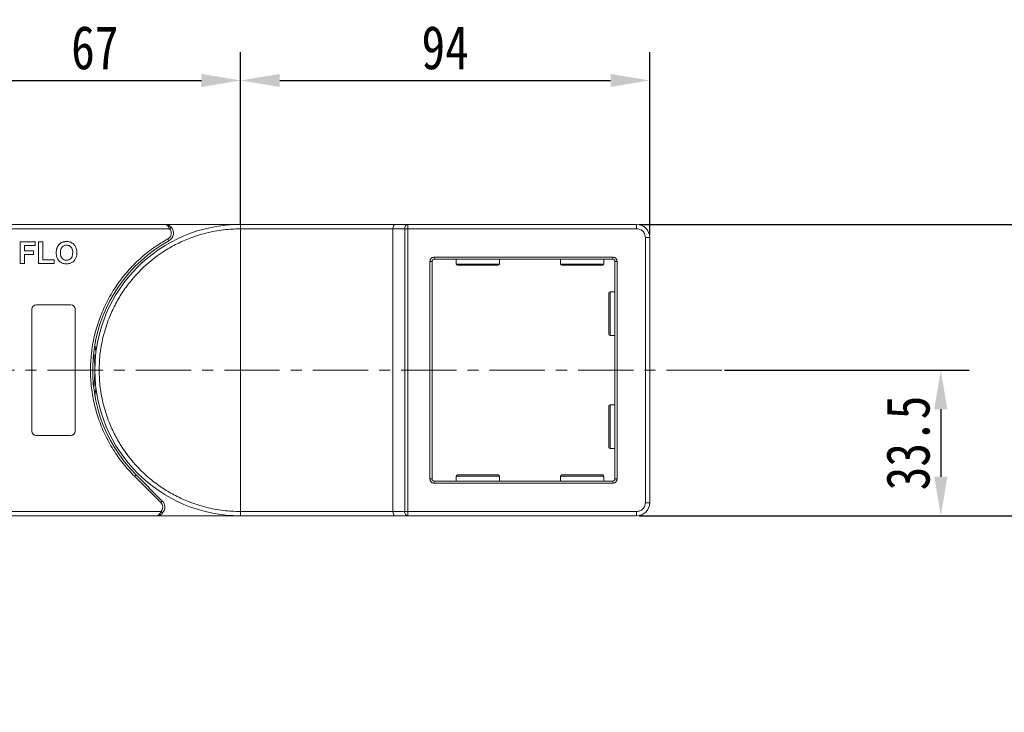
# Model space of a CAD drawing. Header units: millimetres. Extents: x -765 to 710, y 139 to 1172.
# Tile 31 of 76: x -42 to 184, y 716 to 875. Entities that reach past the tile are written whole.
import ezdxf

# ---------------------------------------------------------------- set-up
doc = ezdxf.new("R2010")
doc.units = ezdxf.units.MM
doc.linetypes.add('CENTERX2', pattern=[20.32, 12.7, -2.54, 2.54, -2.54])
doc.styles.get("Standard").update_dxf_attribs({"font": '仿宋_GB2312.ttf', "width": 0.8})
doc.dimstyles.new('副本 ISO-45.1', dxfattribs={"dimtxt": 10, "dimasz": 9, "dimexe": 6.5, "dimexo": 0.625, "dimgap": 2.5, "dimtad": 1, "dimdsep": 46, "dimtxsty": 'Standard', "dimcen": 2.5, "dimadec": 0, "dimazin": 0, "dimtfac": 1, "dimtmove": 0, "dimatfit": 3, "dimfxl": 0, "dimarcsym": 0})

# ---------------------------------------------------------------- blocks, each defined once
blk = doc.blocks.new('*D2871')
at = {"color": 0, "lineweight": -2}
for p, q in [((100.41, 827.88), (604.4, 827.88)), ((597.9, 575.68), (597.9, 818.88)), ((522.17, 566.68), (604.4, 566.68))]:
    blk.add_line(p, q, dxfattribs=at)
at = {"color": 0, "lineweight": 9}
for points in [[(596.4, 818.88), (599.4, 818.88), (597.9, 827.88)], [(596.4, 575.68), (599.4, 575.68), (597.9, 566.68)]]:
    blk.add_solid(points, dxfattribs=at)
at = {"layer": 'Defpoints', "color": 0, "lineweight": 9}
for p in [(99.79, 827.88), (597.9, 827.88), (521.55, 566.68)]:
    blk.add_point(p, dxfattribs=at)
at = {"color": 0, "lineweight": 9, "insert": (590.4, 697.28), "char_height": 10, "attachment_point": 5, "rotation": 90}
blk.add_mtext('2R+67', dxfattribs=at)
blk = doc.blocks.new('*D2872')
at = {"color": 0, "lineweight": -2}
for p, q in [((8.79, 828), (8.79, 867.48)), ((102.79, 825.5), (102.79, 867.48)), ((17.79, 860.98), (93.79, 860.98))]:
    blk.add_line(p, q, dxfattribs=at)
at = {"color": 0, "lineweight": 9}
for points in [[(17.79, 862.48), (17.79, 859.48), (8.79, 860.98)], [(93.79, 862.48), (93.79, 859.48), (102.79, 860.98)]]:
    blk.add_solid(points, dxfattribs=at)
at = {"layer": 'Defpoints', "color": 0, "lineweight": 9}
for p in [(102.79, 860.98), (8.79, 827.38), (102.79, 824.88)]:
    blk.add_point(p, dxfattribs=at)
at = {"color": 0, "lineweight": 9, "insert": (55.79, 868.48), "char_height": 10, "attachment_point": 5}
blk.add_mtext('94', dxfattribs=at)
blk = doc.blocks.new('*D2873')
at = {"color": 0, "lineweight": -2}
for p, q in [((-58.21, 827.65), (-58.21, 867.48)), ((8.79, 828), (8.79, 867.48)), ((-49.21, 860.98), (-0.21, 860.98))]:
    blk.add_line(p, q, dxfattribs=at)
at = {"color": 0, "lineweight": 9}
for points in [[(-49.21, 862.48), (-49.21, 859.48), (-58.21, 860.98)], [(-0.21, 862.48), (-0.21, 859.48), (8.79, 860.98)]]:
    blk.add_solid(points, dxfattribs=at)
at = {"layer": 'Defpoints', "color": 0, "lineweight": 9}
for p in [(8.79, 860.98), (-58.21, 827.02), (8.79, 827.38)]:
    blk.add_point(p, dxfattribs=at)
at = {"color": 0, "lineweight": 9, "insert": (-24.71, 868.48), "char_height": 10, "attachment_point": 5}
blk.add_mtext('67', dxfattribs=at)
blk = doc.blocks.new('*D2874')
at = {"color": 0, "lineweight": -2}
for p, q in [((103.41, 827.88), (229.12, 827.88)), ((222.62, 769.88), (222.62, 818.88)), ((100.41, 760.88), (229.12, 760.88))]:
    blk.add_line(p, q, dxfattribs=at)
at = {"color": 0, "lineweight": 9}
for points in [[(221.12, 818.88), (224.12, 818.88), (222.62, 827.88)], [(221.12, 769.88), (224.12, 769.88), (222.62, 760.88)]]:
    blk.add_solid(points, dxfattribs=at)
at = {"layer": 'Defpoints', "color": 0, "lineweight": 9}
for p in [(102.79, 827.88), (222.62, 827.88), (99.79, 760.88)]:
    blk.add_point(p, dxfattribs=at)
at = {"color": 0, "lineweight": 9, "insert": (215.12, 794.38), "char_height": 10, "attachment_point": 5, "rotation": 90}
blk.add_mtext('67', dxfattribs=at)
blk = doc.blocks.new('*D2875')
at = {"color": 0, "lineweight": -2}
for p, q in [((119.98, 794.38), (176.19, 794.38)), ((169.69, 785.38), (169.69, 769.88)), ((119.98, 760.88), (176.19, 760.88))]:
    blk.add_line(p, q, dxfattribs=at)
at = {"color": 0, "lineweight": 9}
for points in [[(168.19, 785.38), (171.19, 785.38), (169.69, 794.38)], [(168.19, 769.88), (171.19, 769.88), (169.69, 760.88)]]:
    blk.add_solid(points, dxfattribs=at)
at = {"layer": 'Defpoints', "color": 0, "lineweight": 9}
for p in [(119.36, 794.38), (119.36, 760.88), (169.69, 760.88)]:
    blk.add_point(p, dxfattribs=at)
at = {"color": 0, "lineweight": 9, "insert": (162.19, 777.63), "char_height": 10, "attachment_point": 5, "rotation": 90}
blk.add_mtext('33.5', dxfattribs=at)

msp = doc.modelspace()

# ---------------------------------------------------------------- linework, layer by layer
at = {"color": 7, "linetype": 'Continuous', "lineweight": 15}
for p, q in [((-8.639, 827.877), (-58.21, 827.877)), ((-58.21, 826.877), (-7.521, 826.877)), ((8.79, 827.877), (-8.639, 827.877)), ((-7.521, 826.877), (-7.148, 827.21)), ((44.249, 827.877), (8.79, 827.877)), ((8.79, 761.877), (8.79, 826.877)), ((8.79, 826.877), (43.79, 826.877)), ((43.79, 826.877), (46.49, 826.877)), ((43.79, 826.877), (43.79, 761.877)), ((47.249, 827.877), (44.249, 827.877)), ((46.49, 761.877), (46.49, 826.877)), ((46.49, 826.877), (47.249, 826.877)), ((47.249, 827.877), (47.249, 826.877)), ((99.79, 827.877), (47.249, 827.877)), ((47.249, 826.877), (99.79, 826.877)), ((47.249, 826.877), (47.249, 761.877)), ((99.79, 826.877), (99.79, 827.877)), ((-41.851, 818.877), (-41.851, 823.877)), ((-41.851, 823.877), (-38.454, 823.877)), ((-38.454, 823.877), (-38.454, 823.044)), ((-37.621, 818.877), (-37.621, 823.877)), ((-37.621, 823.877), (-36.659, 823.877)), ((-36.659, 823.877), (-36.659, 819.71)), ((-7.671, 824.127), (-7.913, 824.565)), ((101.79, 824.877), (101.79, 763.877)), ((101.79, 824.877), (102.79, 824.877)), ((102.79, 763.877), (102.79, 824.877)), ((-38.454, 823.044), (-40.89, 823.044)), ((-40.89, 823.044), (-40.89, 821.826)), ((-40.89, 821.826), (-38.775, 821.826)), ((-38.775, 821.826), (-38.775, 820.992)), ((-40.89, 820.992), (-40.89, 818.877)), ((-38.775, 820.992), (-40.89, 820.992)), ((-36.659, 819.71), (-34.095, 819.71)), ((-34.095, 819.71), (-34.095, 818.877)), ((52.29, 769.377), (52.29, 819.377)), ((52.29, 819.377), (52.79, 819.377)), ((52.79, 769.377), (52.79, 819.377)), ((53.29, 820.377), (94.29, 820.377)), ((53.29, 819.877), (53.29, 820.377)), ((53.29, 819.877), (94.29, 819.877)), ((58.29, 819.877), (58.29, 818.777)), ((68.29, 818.777), (68.29, 819.877)), ((82.29, 819.877), (82.29, 818.777)), ((92.29, 818.777), (92.29, 819.877)), ((94.29, 820.377), (94.29, 819.877)), ((94.79, 819.377), (94.79, 769.377)), ((95.29, 819.377), (94.79, 819.377)), ((95.29, 819.377), (95.29, 769.377)), ((-40.89, 818.877), (-41.851, 818.877)), ((-34.095, 818.877), (-37.621, 818.877)), ((58.29, 818.777), (68.29, 818.777)), ((82.29, 818.777), (92.29, 818.777)), ((94.79, 812.377), (93.69, 812.377)), ((93.69, 812.377), (93.69, 802.377)), ((-39.21, 780.377), (-39.21, 808.377)), ((-38.21, 809.377), (-30.21, 809.377)), ((-29.21, 808.377), (-29.21, 780.377)), ((93.69, 802.377), (94.79, 802.377)), ((94.79, 786.377), (93.69, 786.377)), ((93.69, 786.377), (93.69, 776.377)), ((-30.21, 779.377), (-38.21, 779.377)), ((93.69, 776.377), (94.79, 776.377)), ((-15.606, 769.982), (-15.252, 770.335)), ((-9.562, 763.938), (-15.606, 769.982)), ((-9.208, 764.291), (-15.252, 770.335)), ((52.29, 769.377), (52.79, 769.377)), ((58.29, 769.977), (58.29, 768.877)), ((68.29, 769.977), (58.29, 769.977)), ((68.29, 768.877), (68.29, 769.977)), ((82.29, 769.977), (82.29, 768.877)), ((92.29, 769.977), (82.29, 769.977)), ((92.29, 768.877), (92.29, 769.977)), ((95.29, 769.377), (94.79, 769.377)), ((53.29, 768.377), (53.29, 768.877)), ((94.29, 768.877), (53.29, 768.877)), ((94.29, 768.377), (53.29, 768.377)), ((94.29, 768.377), (94.29, 768.877)), ((-9.562, 763.938), (-9.208, 764.291)), ((102.79, 763.877), (101.79, 763.877)), ((-9.504, 761.877), (-58.21, 761.877)), ((-58.21, 760.877), (-10.622, 760.877)), ((-10.622, 760.877), (8.79, 760.877)), ((-9.131, 761.544), (-9.504, 761.877)), ((43.79, 761.877), (8.79, 761.877)), ((8.79, 760.877), (44.249, 760.877)), ((46.49, 761.877), (43.79, 761.877)), ((44.249, 760.877), (47.249, 760.877)), ((47.249, 761.877), (46.49, 761.877)), ((99.79, 761.877), (47.249, 761.877)), ((47.249, 760.877), (47.249, 761.877)), ((47.249, 760.877), (99.79, 760.877)), ((99.79, 761.877), (99.79, 760.877))]:
    msp.add_line(p, q, dxfattribs=at)
at = {"color": 1, "linetype": 'CENTERX2', "lineweight": 13}
msp.add_line((119.355, 794.377), (-192.21, 794.377), dxfattribs=at)
at = {"color": 7, "linetype": 'Continuous', "lineweight": 15, "flags": 128}
for points in [[(-24.71, 800.187), (-24.492, 798.744), (-24.459, 798.477)], [(-24.459, 790.277), (-24.492, 790.011), (-24.71, 788.568)]]:
    msp.add_lwpolyline(points, dxfattribs=at)
at = {"color": 7, "linetype": 'Continuous', "lineweight": 15}
for centre, radius, start, end in [((8.79, 794.377), 33.5, 90, 270), ((-8.639, 825.877), 2, 298.95502, 41.81031), ((47.389, 826.983), 0.905, 98.86498, 186.71937), ((99.79, 824.877), 3, 0, 90), ((8.79, 794.377), 34, 118.95502, 225), ((53.29, 819.377), 0.5, 90, 180), ((94.29, 819.377), 0.5, 0, 90), ((58.59, 818.777), 0.3, 180, 270), ((67.99, 818.777), 0.3, 270, 0), ((82.59, 818.777), 0.3, 180, 270), ((91.99, 818.777), 0.3, 270, 0), ((93.69, 812.077), 0.3, 90, 180), ((-38.21, 808.377), 1, 90, 180), ((-30.21, 808.377), 1, 0, 90), ((93.69, 802.677), 0.3, 180, 270), ((-58.21, 794.377), 33.5, 352.96973, 7.03027), ((93.69, 786.077), 0.3, 90, 180), ((-38.21, 780.377), 1, 180, 270), ((-30.21, 780.377), 1, 270, 360), ((93.69, 776.677), 0.3, 180, 270), ((53.29, 769.377), 0.5, 180, 270), ((58.59, 769.977), 0.3, 90, 180), ((67.99, 769.977), 0.3, 0, 90), ((82.59, 769.977), 0.3, 90, 180), ((91.99, 769.977), 0.3, 0, 90), ((94.29, 769.377), 0.5, 270, 0), ((-10.622, 762.877), 2, 318.18969, 45), ((99.79, 763.877), 3, 270, 0), ((47.389, 761.771), 0.905, 173.28063, 261.13502)]:
    msp.add_arc(centre, radius, start, end, dxfattribs=at)
for centre, start_param, end_param in [((44.249, 826.877), 0, 1.5707963), ((44.249, 761.877), 1.5707963, 3.1415927)]:
    msp.add_ellipse(centre, major_axis=(0, 1), ratio=0.4599349, start_param=start_param, end_param=end_param, dxfattribs=at)
for points, knots in [([(8.79, 761.877), (7.468, 761.924), (4.785, 762.018), (0.763, 762.799), (-2.916, 763.98), (-6.186, 765.47), (-9.045, 767.14), (-11.739, 769.106), (-15.06, 772.102), (-17.885, 775.58), (-20.117, 779.401), (-21.607, 782.672), (-22.795, 786.351), (-23.547, 790.373), (-23.791, 794.377), (-23.547, 798.382), (-22.795, 802.404), (-21.606, 806.082), (-20.118, 809.353), (-18.447, 812.212), (-16.481, 814.906), (-13.486, 818.227), (-10.008, 821.052), (-6.186, 823.284), (-2.915, 824.775), (0.763, 825.956), (4.785, 826.736), (7.468, 826.83), (8.79, 826.877)], [0, 0, 0, 0, 0.0388229, 0.0788496, 0.1199968, 0.1521689, 0.1843359, 0.2171925, 0.250044, 0.3156642, 0.3478363, 0.3800032, 0.421155, 0.4611806, 0.5, 0.538824, 0.5788496, 0.6199968, 0.6521689, 0.6843359, 0.7171925, 0.750044, 0.8156642, 0.8478363, 0.8800032, 0.921155, 0.9611795, 1, 1, 1, 1]), ([(-7.521, 826.877), (-7.589, 827.012), (-7.732, 827.3), (-8.012, 827.626), (-8.321, 827.838), (-8.533, 827.864), (-8.639, 827.877)], [0, 0, 0, 0, 0.23435025, 0.49819532, 0.74886904, 1, 1, 1, 1]), ([(-8.639, 827.877), (-8.369, 827.846), (-7.951, 827.798), (-7.452, 827.511), (-7.243, 827.304), (-7.148, 827.21)], [0, 0, 0, 0, 0.4984129, 0.772928, 1, 1, 1, 1]), ([(-7.913, 824.565), (-7.803, 824.637), (-7.58, 824.783), (-7.333, 825.107), (-7.169, 825.48), (-7.149, 825.746), (-7.139, 825.877)], [0, 0, 0, 0, 0.2455128, 0.5, 0.7544872, 1, 1, 1, 1]), ([(8.79, 826.877), (8.79, 826.989), (8.79, 827.214), (8.79, 827.514), (8.79, 827.74), (8.79, 827.86), (8.79, 827.872), (8.79, 827.877)], [0, 0, 0, 0, 0.21469386, 0.42938772, 0.64408158, 0.85877544, 1, 1, 1, 1]), ([(99.79, 826.877), (100.041, 826.85), (100.429, 826.809), (100.896, 826.56), (101.214, 826.301), (101.472, 825.983), (101.721, 825.517), (101.763, 825.129), (101.79, 824.877)], [0, 0, 0, 0, 0.2394429, 0.3698071, 0.5000001, 0.6303641, 0.7605571, 1, 1, 1, 1]), ([(-33.359, 822.618), (-33.299, 822.738), (-33.179, 822.978), (-32.862, 823.368), (-32.541, 823.622), (-32.3, 823.732), (-32.271, 823.745)], [0, 0, 0, 0, 0.2508959, 0.5021661, 0.9405117, 1, 1, 1, 1]), ([(-32.271, 823.745), (-32.209, 823.77), (-32.085, 823.82), (-31.901, 823.868), (-31.725, 823.903), (-31.558, 823.925), (-31.388, 823.939), (-31.274, 823.94), (-31.217, 823.941)], [0, 0, 0, 0, 0.1854289, 0.3721896, 0.5277082, 0.6838775, 0.8416784, 1, 1, 1, 1]), ([(-31.217, 823.941), (-31.084, 823.937), (-30.68, 823.923), (-30.026, 823.728), (-29.407, 823.241), (-28.98, 822.534), (-28.849, 821.883), (-28.841, 821.469), (-28.839, 821.37)], [0, 0, 0, 0, 0.1013981, 0.3069957, 0.5061443, 0.6852619, 0.9245571, 1, 1, 1, 1]), ([(-15.606, 769.982), (-16.503, 770.94), (-18.298, 772.857), (-20.57, 776.124), (-22.496, 779.645), (-24.005, 783.411), (-25.064, 787.327), (-25.65, 791.3), (-25.775, 795.273), (-25.446, 799.202), (-24.676, 803.069), (-23.458, 806.853), (-21.796, 810.509), (-19.697, 813.98), (-17.206, 817.182), (-14.381, 820.034), (-11.295, 822.546), (-9.04, 823.892), (-7.913, 824.565)], [0, 0, 0, 0, 0.0616516, 0.1233073, 0.1864354, 0.25, 0.3135645, 0.3766927, 0.4383422, 0.5, 0.5616495, 0.6233073, 0.6864354, 0.75, 0.8135645, 0.8766927, 0.9383443, 1, 1, 1, 1]), ([(-33.582, 821.347), (-33.582, 821.414), (-33.581, 821.547), (-33.566, 821.754), (-33.542, 821.968), (-33.5, 822.187), (-33.443, 822.406), (-33.387, 822.547), (-33.359, 822.618)], [0, 0, 0, 0, 0.1539502, 0.3081809, 0.478699, 0.6499612, 0.8242026, 1, 1, 1, 1]), ([(-31.203, 818.813), (-31.337, 818.817), (-31.741, 818.831), (-32.401, 819.021), (-33.022, 819.51), (-33.448, 820.22), (-33.573, 820.857), (-33.581, 821.259), (-33.582, 821.347)], [0, 0, 0, 0, 0.1021706, 0.3092201, 0.51365, 0.6922749, 0.9324126, 1, 1, 1, 1]), ([(-32.621, 821.38), (-32.617, 821.513), (-32.607, 821.85), (-32.489, 822.329), (-32.204, 822.743), (-31.846, 822.998), (-31.493, 823.098), (-31.279, 823.105), (-31.205, 823.108)], [0, 0, 0, 0, 0.15861661, 0.40086372, 0.57305935, 0.74548557, 0.91298519, 1, 1, 1, 1]), ([(-31.205, 819.646), (-31.34, 819.655), (-31.61, 819.674), (-31.991, 819.855), (-32.314, 820.156), (-32.563, 820.649), (-32.617, 821.081), (-32.62, 821.352), (-32.621, 821.38)], [0, 0, 0, 0, 0.1597099, 0.3204292, 0.4910735, 0.6770503, 0.9662903, 1, 1, 1, 1]), ([(-31.205, 823.108), (-31.071, 823.099), (-30.801, 823.083), (-30.417, 822.914), (-30.106, 822.626), (-29.868, 822.164), (-29.805, 821.735), (-29.801, 821.449), (-29.8, 821.394)], [0, 0, 0, 0, 0.1602922, 0.3219224, 0.4907614, 0.6575692, 0.9338827, 1, 1, 1, 1]), ([(-29.8, 821.394), (-29.804, 821.261), (-29.816, 820.885), (-29.956, 820.363), (-30.302, 819.943), (-30.68, 819.713), (-30.999, 819.652), (-31.173, 819.647), (-31.205, 819.646)], [0, 0, 0, 0, 0.1585903, 0.4472388, 0.6203806, 0.7935748, 0.9612953, 1, 1, 1, 1]), ([(-28.839, 821.37), (-28.842, 821.237), (-28.853, 820.834), (-28.994, 820.194), (-29.386, 819.532), (-29.96, 819.066), (-30.6, 818.84), (-31.021, 818.821), (-31.203, 818.813)], [0, 0, 0, 0, 0.1018882, 0.3073435, 0.4929627, 0.6786474, 0.8607914, 1, 1, 1, 1]), ([(52.29, 819.377), (52.303, 819.503), (52.324, 819.697), (52.448, 819.93), (52.577, 820.089), (52.736, 820.218), (52.97, 820.343), (53.164, 820.364), (53.29, 820.377)], [0, 0, 0, 0, 0.239443, 0.3695502, 0.4999998, 0.6301073, 0.760557, 1, 1, 1, 1]), ([(94.29, 820.377), (94.415, 820.364), (94.609, 820.343), (94.842, 820.218), (95.001, 820.089), (95.131, 819.93), (95.255, 819.697), (95.276, 819.503), (95.29, 819.377)], [0, 0, 0, 0, 0.239443, 0.3695502, 0.4999998, 0.6301073, 0.760557, 1, 1, 1, 1]), ([(58.59, 818.477), (58.652, 818.477), (58.749, 818.477), (59.335, 818.477), (59.942, 818.477), (60.695, 818.477), (61.789, 818.477), (63.29, 818.477), (64.79, 818.477), (65.885, 818.477), (66.637, 818.477), (67.244, 818.477), (67.83, 818.477), (67.927, 818.477), (67.99, 818.477)], [0, 0, 0, 0, 0.1197284, 0.1841803, 0.25, 0.3158197, 0.3802716, 0.5, 0.6197284, 0.6841803, 0.75, 0.8158197, 0.8802716, 1, 1, 1, 1]), ([(82.59, 818.477), (82.652, 818.477), (82.749, 818.477), (83.335, 818.477), (83.942, 818.477), (84.695, 818.477), (85.789, 818.477), (87.29, 818.477), (88.79, 818.477), (89.885, 818.477), (90.637, 818.477), (91.244, 818.477), (91.83, 818.477), (91.927, 818.477), (91.99, 818.477)], [0, 0, 0, 0, 0.1197284, 0.1841803, 0.25, 0.3158197, 0.3802716, 0.5, 0.6197284, 0.6841803, 0.75, 0.8158197, 0.8802716, 1, 1, 1, 1]), ([(93.39, 812.077), (93.39, 812.014), (93.39, 811.918), (93.39, 811.332), (93.39, 810.725), (93.39, 809.972), (93.39, 808.878), (93.39, 807.968), (93.39, 807.377)], [0, 0, 0, 0, 0.2394568, 0.3683607, 0.5, 0.6316393, 0.7605432, 1, 1, 1, 1]), ([(93.39, 807.377), (93.39, 806.786), (93.39, 805.876), (93.39, 804.782), (93.39, 804.029), (93.39, 803.422), (93.39, 802.836), (93.39, 802.74), (93.39, 802.677)], [0, 0, 0, 0, 0.2394568, 0.3683607, 0.5, 0.6316393, 0.7605432, 1, 1, 1, 1]), ([(93.39, 786.077), (93.39, 786.014), (93.39, 785.918), (93.39, 785.332), (93.39, 784.725), (93.39, 783.972), (93.39, 782.878), (93.39, 781.968), (93.39, 781.377)], [0, 0, 0, 0, 0.2394568, 0.3683607, 0.5, 0.6316393, 0.7605432, 1, 1, 1, 1]), ([(93.39, 781.377), (93.39, 780.786), (93.39, 779.876), (93.39, 778.782), (93.39, 778.029), (93.39, 777.422), (93.39, 776.836), (93.39, 776.74), (93.39, 776.677)], [0, 0, 0, 0, 0.2394568, 0.3683607, 0.5, 0.6316393, 0.7605432, 1, 1, 1, 1]), ([(53.29, 768.377), (53.164, 768.39), (52.97, 768.411), (52.737, 768.536), (52.578, 768.665), (52.448, 768.824), (52.324, 769.057), (52.303, 769.251), (52.29, 769.377)], [0, 0, 0, 0, 0.23944295, 0.36955024, 0.49999985, 0.63010729, 0.76055705, 1, 1, 1, 1]), ([(67.99, 770.277), (67.927, 770.277), (67.83, 770.277), (67.244, 770.277), (66.637, 770.277), (65.885, 770.277), (64.79, 770.277), (63.29, 770.277), (61.789, 770.277), (60.695, 770.277), (59.942, 770.277), (59.335, 770.277), (58.749, 770.277), (58.652, 770.277), (58.59, 770.277)], [0, 0, 0, 0, 0.1197284, 0.1841803, 0.25, 0.3158197, 0.3802716, 0.5, 0.6197284, 0.6841803, 0.75, 0.8158197, 0.8802716, 1, 1, 1, 1]), ([(91.99, 770.277), (91.927, 770.277), (91.83, 770.277), (91.244, 770.277), (90.637, 770.277), (89.885, 770.277), (88.79, 770.277), (87.29, 770.277), (85.789, 770.277), (84.695, 770.277), (83.942, 770.277), (83.335, 770.277), (82.749, 770.277), (82.652, 770.277), (82.59, 770.277)], [0, 0, 0, 0, 0.1197284, 0.1841803, 0.25, 0.3158197, 0.3802716, 0.5, 0.6197284, 0.6841803, 0.75, 0.8158197, 0.8802716, 1, 1, 1, 1]), ([(95.29, 769.377), (95.276, 769.251), (95.255, 769.057), (95.131, 768.824), (95.002, 768.665), (94.843, 768.536), (94.61, 768.411), (94.415, 768.39), (94.29, 768.377)], [0, 0, 0, 0, 0.239443, 0.3695502, 0.4999998, 0.6301073, 0.760557, 1, 1, 1, 1]), ([(101.79, 763.877), (101.763, 763.626), (101.721, 763.237), (101.472, 762.771), (101.214, 762.453), (100.895, 762.194), (100.429, 761.945), (100.041, 761.904), (99.79, 761.877)], [0, 0, 0, 0, 0.2394429, 0.3698071, 0.5000001, 0.6303641, 0.7605571, 1, 1, 1, 1]), ([(-10.622, 760.877), (-10.516, 760.89), (-10.304, 760.916), (-9.995, 761.128), (-9.716, 761.454), (-9.572, 761.742), (-9.504, 761.877)], [0, 0, 0, 0, 0.2515188, 0.5017844, 0.7656323, 1, 1, 1, 1]), ([(-9.131, 761.544), (-9.226, 761.45), (-9.436, 761.243), (-9.934, 760.956), (-10.353, 760.908), (-10.622, 760.877)], [0, 0, 0, 0, 0.2270634, 0.50158693, 1, 1, 1, 1]), ([(8.79, 760.877), (8.79, 760.888), (8.79, 760.91), (8.79, 761.083), (8.79, 761.336), (8.79, 761.618), (8.79, 761.803), (8.79, 761.877)], [0, 0, 0, 0, 0.2146939, 0.4293877, 0.6440816, 0.8587754, 1, 1, 1, 1])]:
    msp.add_open_spline(points, degree=3, knots=knots, dxfattribs=at)
for points in [[(-7.139, 825.877), (-7.156, 826.061), (-7.192, 826.43), (-7.411, 826.728), (-7.521, 826.877)], [(-9.122, 762.877), (-9.143, 763.076), (-9.184, 763.473), (-9.436, 763.783), (-9.562, 763.938)], [(-9.504, 761.877), (-9.394, 762.026), (-9.175, 762.324), (-9.14, 762.693), (-9.122, 762.877)]]:
    msp.add_open_spline(points, degree=3, dxfattribs=at)

# ---------------------------------------------------------------- dimensions: what is measured, and where the dimension line sits
at = {"color": 5, "lineweight": 9}
for base, p1, p2, picture, middle in [((8.79, 860.977), (-58.21, 827.022), (8.79, 827.377), '*D2873', (-24.71, 868.477)), ((102.79, 860.977), (8.79, 827.377), (102.79, 824.877), '*D2872', (55.79, 868.477))]:
    dim = msp.add_linear_dim(base=base, p1=p1, p2=p2, dimstyle='副本 ISO-45.1', dxfattribs=at)
    dim.commit()
    dim.dimension.update_dxf_attribs({"geometry": picture, "text_midpoint": middle})
dim = msp.add_linear_dim(base=(597.902, 827.877), p1=(521.548, 566.677), p2=(99.79, 827.877), angle=90, text='2R+67', dimstyle='副本 ISO-45.1', dxfattribs=at)
dim.commit()
dim.dimension.update_dxf_attribs({"geometry": '*D2871', "text_midpoint": (590.402, 697.277)})
for base, p1, p2, picture, middle in [((222.622, 827.877), (99.79, 760.877), (102.79, 827.877), '*D2874', (215.122, 794.377)), ((169.69, 760.877), (119.355, 794.377), (119.355, 760.877), '*D2875', (162.19, 777.627))]:
    dim = msp.add_linear_dim(base=base, p1=p1, p2=p2, angle=90, dimstyle='副本 ISO-45.1', dxfattribs=at)
    dim.commit()
    dim.dimension.update_dxf_attribs({"geometry": picture, "text_midpoint": middle})

doc.saveas('drawing.dxf')
